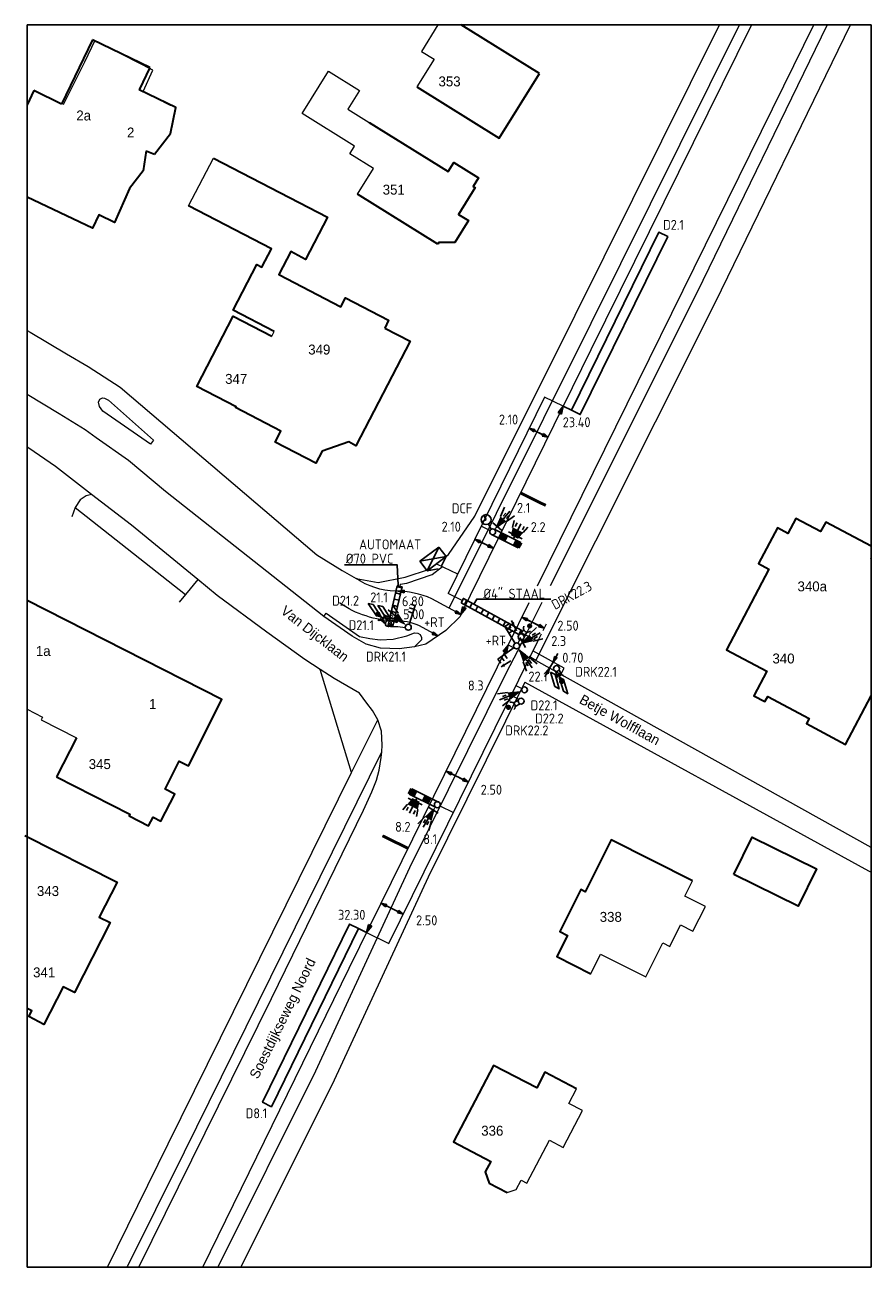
# Model space of a CAD drawing. Header units: millimetres. Extents: x 142799 to 142885, y 460772 to 460897.
import ezdxf
from ezdxf.enums import TextEntityAlignment as Align

# ---------------------------------------------------------------- set-up
doc = ezdxf.new("R2010")
doc.units = ezdxf.units.MM
doc.header["$LTSCALE"] = 0.25
doc.linetypes.add('DGN Style 2', pattern=[247.656986, 148.594191, -99.062794])
doc.linetypes.add('HIDDEN2', pattern=[4.7625, 3.175, -1.5875])
for name, color, linetype in [('BUIS', 1, 'Continuous'), ('INST-T-CODE', 1, 'Continuous'), ('INSTALLATIE', 2, 'Continuous'), ('INSTALLATIE_MAST', 2, 'Continuous'), ('KABEL-500', 3, 'Continuous'), ('LUS-T-CODE', 1, 'Continuous'), ('LUSSEN', 7, 'Continuous'), ('MAAT-T-CODE', 1, 'Continuous'), ('MAATVOERING', 7, 'Continuous'), ('STOPSTREEP', 9, 'Continuous'), ('UITSLIJPER', 1, 'Continuous')]:
    doc.layers.add(name, color=color, linetype=linetype)
for name, color, linetype, lineweight in [('GEBOUWEN', 3, 'Continuous', 0), ('GEBOUWEN_NR', 1, 'Continuous', 0), ('GEO_Overige lijn', 7, 'Continuous', 0), ('GEO_Terreinafscheiding', 7, 'Continuous', 0), ('ONDERGROND', 7, 'Continuous', 0), ('TEKSTEN', 7, 'Continuous', 0)]:
    doc.layers.add(name, color=color, linetype=linetype, lineweight=lineweight)
doc.styles.add('I020-1', font='ISO', dxfattribs={"height": 2})
doc.styles.add('ISO', font='isocp.shx')
doc.styles.add('Style-LOW_RES_FILLED', font='LOW_RES_FILLED.shx')

# ---------------------------------------------------------------- blocks, each defined once
blk = doc.blocks.new('V_P2')
for p, q in [((0, 0), (0.78, 0.19)), ((0, 0), (0.78, 0.15)), ((0, 0), (0.78, 0.1)), ((0.78, 0.06), (0, 0)), ((0, 0), (0.78, 0.05)), ((0.78, 0.04), (0, 0)), ((0, 0), (0.78, 0)), ((0.78, -0.19), (0, 0)), ((0, 0), (0.78, -0.1)), ((0, 0), (0.78, -0.15)), ((0, 0), (0.78, -0.05)), ((0, 0), (0.78, 0)), ((0.78, -0.19), (0.78, 0.19))]:
    blk.add_line(p, q)
for points in [[(0.78, 0.18), (0, 0)], [(0, 0), (0.78, 0.17)], [(0.78, 0.16), (0, 0)], [(0.78, 0.13), (0, 0)], [(0, 0), (0.78, 0.12)], [(0.78, 0.11), (0, 0)], [(0.78, 0.08), (0, 0)], [(0, 0), (0.78, 0.07)], [(0, 0), (0.78, 0.03)], [(0.78, 0.01), (0, 0)], [(0.78, -0.18), (0, 0)], [(0, 0), (0.78, -0.17)], [(0.78, -0.16), (0, 0)], [(0.78, -0.13), (0, 0)], [(0, 0), (0.78, -0.12)], [(0.78, -0.11), (0, 0)], [(0, 0), (0.78, -0.07)], [(0.78, -0.04), (0, 0)], [(0, 0), (0.78, -0.03)], [(0.78, -0.06), (0, 0)], [(0.78, -0.08), (0, 0)], [(0.78, -0.01), (0, 0)]]:
    blk.add_lwpolyline(points)
at = {"layer": 'MAAT-T-CODE', "style": 'I020-1'}
blk.add_attdef('MAAT', text='', height=1, dxfattribs=at).set_placement((1.5, 0), align=Align.MIDDLE)
blk = doc.blocks.new('V_20X1')
blk.add_lwpolyline([(0.5, 0), (0.5, -20), (-0.5, -20), (-0.5, 0)], close=True)
at = {"layer": 'LUS-T-CODE', "style": 'I020-1'}
blk.add_attdef('LUS', text='', height=1, rotation=270, dxfattribs=at).set_placement((0.01, -21.61), align=Align.MIDDLE)
blk = doc.blocks.new('V_PLS')
at = {"layer": 'MAATVOERING'}
for points in [[(0.57, 0.14), (0, 0)], [(0.57, 0.12), (0, 0)], [(0.57, 0.11), (0, 0)], [(0.57, 0.09), (0, 0)], [(0.57, 0.07), (0, 0)], [(0.57, 0.05), (0, 0)], [(0.57, 0.04), (0, 0)], [(0.57, 0.02), (0, 0)], [(0.57, -0.12), (0, 0)], [(0.57, -0.09), (0, 0)], [(0.57, -0.05), (0, 0)], [(0.57, -0.02), (0, 0)], [(0.57, -0.14), (0, 0)], [(0.57, -0.04), (0, 0)], [(0.57, -0.07), (0, 0)], [(0.57, -0.11), (0, 0)], [(0, 0), (0.57, 0)], [(1, 0), (0, 0)], [(0.57, -0.14), (0.57, 0.14)]]:
    blk.add_lwpolyline(points, dxfattribs=at)
blk = doc.blocks.new('V_PRS')
at = {"layer": 'MAATVOERING'}
for points in [[(0, 0), (-1, 0)], [(-0.57, 0.14), (-0.57, -0.14)], [(-0.57, 0.14), (0, 0)], [(-0.57, 0.12), (0, 0)], [(-0.57, 0.11), (0, 0)], [(-0.57, 0.09), (0, 0)], [(-0.57, 0.07), (0, 0)], [(-0.57, 0.05), (0, 0)], [(-0.57, 0.04), (0, 0)], [(-0.57, 0.02), (0, 0)], [(-0.57, -0.11), (0, 0)], [(-0.57, -0.07), (0, 0)], [(-0.57, -0.04), (0, 0)], [(0, 0), (-0.57, 0)], [(-0.57, -0.02), (0, 0)], [(-0.57, -0.05), (0, 0)], [(-0.57, -0.09), (0, 0)], [(-0.57, -0.12), (0, 0)], [(-0.57, -0.14), (0, 0)]]:
    blk.add_lwpolyline(points, dxfattribs=at)
at = {"layer": 'MAAT-T-CODE', "style": 'I020-1'}
blk.add_attdef('MAAT', text='', height=1, dxfattribs=at).set_placement((-2.5, 0), align=Align.MIDDLE)
blk = doc.blocks.new('V_MAST')
at = {"color": 3}
blk.add_circle((0, 0), 0.3, dxfattribs=at)
blk = doc.blocks.new('V_AUT')
at = {"color": 3}
for p, q in [((-1.2, -0.6), (1.2, 0.6)), ((-1.2, 0.6), (1.2, -0.6)), ((-1.2, 0.6), (1.2, 0.6)), ((-1.2, -0.6), (-1.2, 0.6)), ((1.2, 0.6), (1.2, -0.6)), ((1.2, -0.6), (-1.2, -0.6))]:
    blk.add_line(p, q, dxfattribs=at)
at = {"layer": 'INST-T-CODE', "style": 'I020-1'}
blk.add_attdef('INST', (-1.2, 0.89), '', height=1, dxfattribs=at)
blk = doc.blocks.new('V_PL')
at = {"layer": 'MAATVOERING'}
for points in [[(-1, 0), (0, 0)], [(-0.57, 0.14), (0, 0)], [(-0.57, -0.14), (-0.57, 0.14)], [(-0.57, 0.12), (0, 0)], [(-0.57, 0.11), (0, 0)], [(-0.57, 0.09), (0, 0)], [(-0.57, 0.07), (0, 0)], [(-0.57, 0.05), (0, 0)], [(-0.57, 0.04), (0, 0)], [(-0.57, 0.02), (0, 0)], [(-0.57, -0.12), (0, 0)], [(-0.57, -0.09), (0, 0)], [(-0.57, -0.05), (0, 0)], [(-0.57, -0.02), (0, 0)], [(-0.57, -0.14), (0, 0)], [(-0.57, -0.04), (0, 0)], [(-0.57, -0.07), (0, 0)], [(-0.57, -0.11), (0, 0)], [(0, 0), (-0.57, 0)]]:
    blk.add_lwpolyline(points, dxfattribs=at)
blk = doc.blocks.new('V_PR')
at = {"layer": 'MAATVOERING'}
for points in [[(0.57, 0.14), (0, 0)], [(0.57, 0.12), (0, 0)], [(0.57, 0.11), (0, 0)], [(0.57, 0.09), (0, 0)], [(0.57, 0.07), (0, 0)], [(0.57, 0.05), (0, 0)], [(0.57, 0.04), (0, 0)], [(0.57, 0.02), (0, 0)], [(0.57, -0.11), (0, 0)], [(0.57, -0.07), (0, 0)], [(0.57, -0.04), (0, 0)], [(0, 0), (0.57, 0)], [(0, 0), (1, 0)], [(0.57, -0.02), (0, 0)], [(0.57, -0.05), (0, 0)], [(0.57, -0.09), (0, 0)], [(0.57, -0.12), (0, 0)], [(0.57, -0.14), (0, 0)], [(0.57, 0.14), (0.57, -0.14)]]:
    blk.add_lwpolyline(points, dxfattribs=at)
at = {"layer": 'MAAT-T-CODE', "style": 'I020-1'}
blk.add_attdef('MAAT', text='', height=1, dxfattribs=at).set_placement((1.7, 0), align=Align.MIDDLE)
blk = doc.blocks.new('V_P3')
for p, q in [((0.57, 0.11), (0, 0)), ((0.57, 0.07), (0, 0)), ((0.57, 0.04), (0, 0)), ((0.57, -0.11), (0, 0)), ((0.57, -0.07), (0, 0)), ((0.57, -0.04), (0, 0)), ((0, 0), (0.57, 0)), ((0.57, 0.14), (0.57, -0.14))]:
    blk.add_line(p, q)
for points in [[(0.57, 0.14), (0, 0)], [(0.57, 0.12), (0, 0)], [(0.57, 0.09), (0, 0)], [(0.57, 0.05), (0, 0)], [(0.57, 0.02), (0, 0)], [(0.57, -0.14), (0, 0)], [(0.57, -0.12), (0, 0)], [(0.57, -0.09), (0, 0)], [(0.57, -0.05), (0, 0)], [(0.57, -0.02), (0, 0)]]:
    blk.add_lwpolyline(points)
at = {"layer": 'MAAT-T-CODE', "style": 'I020-1'}
blk.add_attdef('MAAT', text='', height=1, dxfattribs=at).set_placement((1.07, 0), align=Align.MIDDLE)
blk = doc.blocks.new('V_SECLNT')
at = {"color": 3}
for p, q in [((0.3, 0), (2.3, 0)), ((1.5, 0), (1.5, 0.5)), ((1.9, 0), (1.9, 0.5)), ((2.3, 0), (2.3, 0.5))]:
    blk.add_line(p, q, dxfattribs=at)
blk = doc.blocks.new('V_3X30LNT_S')
at = {"color": 3}
for p, q in [((0.3, 0), (1.98, 0)), ((1.3, 0.6), (1.98, 0.77)), ((1.5, 0.4), (1.9, 0.4)), ((1.3, -0.6), (1.98, -0.77)), ((1.5, -0.4), (1.9, -0.4))]:
    blk.add_line(p, q, dxfattribs=at)
blk.add_solid([(0.5, 0.4), (0.5, -0.4), (1.3, 0.6), (1.3, -0.6)], dxfattribs=at)
at = {"layer": 'INSTALLATIE', "color": 3}
blk.add_line((0.7, 0.77), (0.7, -0.77), dxfattribs=at)
at = {"layer": 'INST-T-CODE', "style": 'I020-1'}
blk.add_attdef('LNT', text='', height=1, dxfattribs=at).set_placement((3.53, 0), align=Align.MIDDLE)
blk = doc.blocks.new('V_3X20LNT_S')
at = {"color": 3}
for p, q in [((1.7, 0.4), (2.67, 0.66)), ((1.7, 0), (2.7, 0)), ((1.9, 0.2), (2.3, 0.2)), ((1.7, -0.4), (2.67, -0.66)), ((1.9, -0.2), (2.3, -0.2))]:
    blk.add_line(p, q, dxfattribs=at)
blk.add_solid([(0.3, 0), (1.7, 0.4), (1.7, -0.4)], dxfattribs=at)
at = {"layer": 'INSTALLATIE', "color": 3}
blk.add_line((0.7, 0.58), (0.7, -0.58), dxfattribs=at)
at = {"layer": 'INST-T-CODE', "style": 'I020-1'}
blk.add_attdef('LNT', text='', height=1, dxfattribs=at).set_placement((4.13, 0), align=Align.MIDDLE)
blk = doc.blocks.new('V_20LNT')
at = {"color": 3}
for p, q in [((1.7, 0.4), (2.67, 0.66)), ((1.7, 0), (2.7, 0)), ((1.9, 0.2), (2.3, 0.2)), ((1.7, -0.4), (2.67, -0.66)), ((1.9, -0.2), (2.3, -0.2))]:
    blk.add_line(p, q, dxfattribs=at)
blk.add_solid([(0.3, 0), (1.7, 0.4), (1.7, -0.4)], dxfattribs=at)
at = {"layer": 'INST-T-CODE', "style": 'I020-1'}
blk.add_attdef('LNT', text='', height=1, dxfattribs=at).set_placement((4.13, 0), align=Align.MIDDLE)
blk = doc.blocks.new('V_DRKW')
at = {"color": 3}
for p, q in [((0.22, 0.2), (0.77, 0.2)), ((0.21, -0.21), (0.76, -0.21))]:
    blk.add_line(p, q, dxfattribs=at)
at = {"color": 3, "const_width": 0.259}
blk.add_lwpolyline([(1.29, -0.02, 1.135207), (1.55, -0.05, 0.843915)], format="xyb", close=True, dxfattribs=at)
at = {"color": 3}
blk.add_arc((1.13, -0.02), 0.422, 101.0944, 258.9056, dxfattribs=at)
at = {"layer": 'INST-T-CODE', "style": 'I020-1'}
for tag, p in [('INST', (4.03, -0.01)), ('INST1', (4.03, -1.35))]:
    blk.add_attdef(tag, text='', height=1, dxfattribs=at).set_placement(p, align=Align.MIDDLE)

msp = doc.modelspace()

# ---------------------------------------------------------------- hatches: boundary and pattern name
at = {"layer": 'BUIS'}
h = msp.add_hatch(dxfattribs=at)
h.set_pattern_fill('LINE', color=256, scale=0.2, angle=166.77, style=0)
h.paths.add_polyline_path([(142836.83, 460840.33), (142835.9, 460836.37), (142836.39, 460836.26), (142837.32, 460840.22)])
h = msp.add_hatch(dxfattribs=at)
h.set_pattern_fill('LINE', color=256, scale=0.2, angle=241.3, style=0)
h.paths.add_polyline_path([(142843.26, 460838.63), (142849.09, 460835.43), (142849.33, 460835.87), (142843.5, 460839.07)])

# ---------------------------------------------------------------- linework, layer by layer
for points in [[(142831.51, 460842.44), (142836.83, 460842.44), (142836.91, 460840.41)], [(142852.32, 460839), (142844.84, 460839), (142844.54, 460838.5)]]:
    msp.add_lwpolyline(points, dxfattribs=at)
for points in [[(142836.83, 460840.33), (142835.9, 460836.37), (142836.39, 460836.26), (142837.32, 460840.22)], [(142843.26, 460838.63), (142849.09, 460835.43), (142849.33, 460835.87), (142843.5, 460839.07)]]:
    msp.add_lwpolyline(points, close=True, dxfattribs=at)
at = {"layer": 'GEBOUWEN', "linetype": 'DGN Style 2', "lineweight": 13, "flags": 128}
for points in [[(142840.93, 460896.9), (142839.27, 460894.22), (142840.55, 460893.42), (142838.82, 460890.63)], [(142813.96, 460888.77), (142811.2, 460890.16), (142812.18, 460892.33), (142806.32, 460895.33), (142805.3, 460893.14), (142803.13, 460888.82)], [(142832.83, 460879.83), (142834.42, 460882.4), (142832.03, 460883.88), (142832.52, 460884.68), (142827.25, 460887.95), (142829.9, 460892.23), (142833.02, 460890.29), (142831.85, 460888.39), (142834.01, 460887.05)], [(142815.77, 460878.65), (142818.28, 460883.47)], [(142824.17, 460865.5), (142824.41, 460865.99)], [(142799.49, 460827.9), (142801.05, 460827.11), (142800.91, 460826.83), (142804.48, 460825.01)], [(142857.33, 460803.21), (142861.89, 460800.91), (142863.62, 460804.33), (142864.32, 460803.98), (142865.41, 460806.15), (142866.65, 460805.52), (142867.92, 460808.02), (142865.85, 460809.06), (142866.62, 460810.58)], [(142856.34, 460801.23), (142857.33, 460803.21)], [(142847.92, 460779.16), (142848.82, 460779.46), (142849.32, 460780.42), (142849.91, 460780.11), (142852.17, 460784.45), (142853.57, 460783.72), (142855.5, 460787.43), (142854.14, 460788.14), (142854.92, 460789.63)]]:
    msp.add_lwpolyline(points, dxfattribs=at)
at = {"layer": 'GEBOUWEN', "linetype": 'Continuous', "lineweight": 30, "flags": 128}
for points in [[(142851.16, 460892), (142843.27, 460896.9)], [(142806.1, 460895.4), (142802.96, 460888.91)], [(142811.89, 460892.6), (142806.1, 460895.4)], [(142811.89, 460892.6), (142810.81, 460890.35)], [(142838.82, 460890.63), (142847.12, 460885.48), (142851.16, 460892)], [(142800.17, 460890.26), (142799.49, 460888.83)], [(142802.96, 460888.91), (142800.17, 460890.26)], [(142813.97, 460885.93), (142814.51, 460888.56), (142810.81, 460890.35)], [(142834.01, 460887.05), (142841.98, 460882.12), (142842.54, 460883.02), (142845.04, 460881.48), (142844.49, 460880.6), (142844.69, 460880.48), (142843.02, 460877.78), (142844.02, 460877.16), (142842.65, 460874.94), (142841.02, 460874.95), (142840.93, 460874.8)], [(142812.35, 460883.85), (142813.97, 460885.93)], [(142811.52, 460884.21), (142811.19, 460882.18), (142809.83, 460880.39)], [(142811.52, 460884.21), (142812.35, 460883.85)], [(142818.28, 460883.47), (142829.79, 460877.49), (142827.59, 460873.25), (142826.08, 460874.03), (142824.88, 460871.73), (142831.14, 460868.48), (142831.61, 460869.38), (142835.96, 460867.12), (142835.56, 460866.33)], [(142809.83, 460880.39), (142808.31, 460876.96), (142806.72, 460877.73), (142806.08, 460876.41), (142799.49, 460879.53)], [(142840.93, 460874.8), (142832.83, 460879.83)], [(142824.41, 460865.99), (142820.29, 460868.13), (142822.67, 460872.72), (142823.17, 460872.46), (142824.13, 460874.31), (142815.77, 460878.65)], [(142835.56, 460866.33), (142838.13, 460865), (142832.66, 460854.46), (142831.94, 460854.84), (142829.24, 460853.91), (142828.61, 460852.7), (142824.5, 460854.83), (142825.08, 460855.94), (142820.52, 460858.3), (142820.57, 460858.38), (142816.61, 460860.43), (142820.29, 460867.52), (142824.17, 460865.5)], [(142884.63, 460844.33), (142880.05, 460846.77), (142879.53, 460845.8), (142877.04, 460847.13), (142876.23, 460845.62), (142875.17, 460846.18), (142873.25, 460842.58), (142874.32, 460842.02), (142870.02, 460833.89), (142874.1, 460831.72), (142872.79, 460829.26), (142873.91, 460828.66), (142874.19, 460829.19), (142878.38, 460826.96), (142878.1, 460826.44), (142882.03, 460824.35), (142884.63, 460829.24)], [(142884.63, 460843.09), (142884.62, 460843.1), (142884.63, 460843.11)], [(142802.47, 460821.07), (142809.87, 460817.32), (142809.78, 460817.13), (142811.75, 460816.13), (142812.2, 460817.01), (142812.99, 460816.6), (142814.38, 460819.33), (142813.41, 460819.82), (142814.84, 460822.65), (142815.76, 460822.18), (142819.15, 460828.86), (142799.49, 460838.85)], [(142804.48, 460825.01), (142802.47, 460821.07)], [(142799.27, 460815.18), (142808.57, 460810.45), (142806.77, 460806.93), (142807.86, 460806.38), (142804.27, 460799.32), (142803.13, 460799.9), (142801.2, 460796.12), (142799.67, 460796.91), (142799.97, 460797.48), (142799.49, 460797.73)], [(142866.62, 460810.58), (142858.42, 460814.73), (142855.78, 460809.5), (142855.35, 460809.72), (142853.21, 460805.49), (142854, 460805.09), (142852.92, 460802.96), (142856.34, 460801.23)], [(142870.79, 460811.23), (142872.63, 460815.01), (142879.13, 460811.79), (142877.27, 460808.04), (142870.79, 460811.23)], [(142854.92, 460789.63), (142851.71, 460791.31), (142850.89, 460789.73), (142846.54, 460791.99), (142842.51, 460784.27), (142846.27, 460782.31), (142845.71, 460781.24), (142846.09, 460780.11), (142847.92, 460779.16)]]:
    msp.add_lwpolyline(points, dxfattribs=at)
at = {"layer": 'GEO_Overige lijn', "linetype": 'Continuous', "lineweight": 0, "flags": 128}
for points in [[(142842.07, 460838.08), (142856.37, 460866.83), (142871.34, 460896.9)], [(142880.19, 460896.9), (142867.03, 460869.86), (142852.25, 460840.35)], [(142805.98, 460849.56), (142802.36, 460852.38), (142799.66, 460854.21)], [(142816.72, 460840.98), (142810.03, 460846.46), (142805.98, 460849.56)], [(142851.41, 460838.66), (142848.95, 460833.75), (142847.82, 460831.55), (142838.06, 460811.89), (142828.58, 460791.42), (142818.72, 460771.64)], [(142829.42, 460837.26), (142829.67, 460837.58), (142833.03, 460835.24), (142834.05, 460835.01), (142835.11, 460834.9), (142836.41, 460834.96), (142837.8, 460835.31), (142838.57, 460835.59), (142838.91, 460835.56), (142839.13, 460835.42), (142839.27, 460835.13), (142839.29, 460834.89), (142838.58, 460834.2)], [(142832.22, 460821.5), (142834.86, 460826.84)], [(142809.6, 460771.64), (142815.36, 460783.27), (142835.26, 460823.6)]]:
    msp.add_lwpolyline(points, dxfattribs=at)
for points in [[(142843.25, 460837.44), (142840.32, 460839.04, 0.107261), (142836.64, 460839.79, -0.1418), (142832.69, 460841.08)], [(142840.93, 460835.29), (142839.01, 460836.34, 0.104791), (142836.62, 460836.79, -0.143969), (142831, 460838.61)]]:
    msp.add_lwpolyline(points, format="xyb", dxfattribs=at)
at = {"layer": 'GEO_Terreinafscheiding', "linetype": 'Continuous', "lineweight": 0, "flags": 128}
msp.add_lwpolyline([(142804.33, 460848.22), (142815.47, 460839.45)], dxfattribs=at)
at = {"layer": 'INSTALLATIE', "color": 3}
for p, q in [((142845.79, 460847.01), (142845.39, 460846.79)), ((142845.79, 460847.01), (142845.6, 460847.35)), ((142846.31, 460846.04), (142846.03, 460846.56)), ((142846.32, 460845.51), (142849.01, 460844.18)), ((142849.28, 460844.72), (142846.59, 460846.05)), ((142849.01, 460844.18), (142849.28, 460844.72)), ((142848.36, 460836.85), (142848.84, 460835.79)), ((142848.29, 460832.76), (142847.3, 460832.16)), ((142838.04, 460819.32), (142840.74, 460818)), ((142841, 460818.54), (142838.31, 460819.86))]:
    msp.add_line(p, q, dxfattribs=at)
at = {"layer": 'INSTALLATIE'}
for p, q in [((142835.21, 460837.2), (142835.21, 460837.2)), ((142838.31, 460819.86), (142838.04, 460819.32))]:
    msp.add_line(p, q, dxfattribs=at)
at = {"layer": 'INSTALLATIE', "color": 3}
for points in [[(142848.35, 460836.87, 0, 0.35, 0), (142848.52, 460836.5, 0.35, 0.35, 0)], [(142847.28, 460832.15, 0, 0.35, 0), (142847.62, 460832.36, 0.35, 0.35, 0)]]:
    msp.add_lwpolyline(points, format="xyseb", dxfattribs=at)
for points in [[(142847.04, 460845.16), (142847.3, 460845.7), (142847.76, 460844.8), (142848.02, 460845.34)], [(142848.47, 460844.45), (142848.74, 460844.99), (142849.19, 460844.1), (142849.46, 460844.63)], [(142838.85, 460819.59), (142838.58, 460819.05), (142838.13, 460819.94), (142837.86, 460819.4)], [(142840.28, 460818.89), (142840.02, 460818.35), (142839.57, 460819.24), (142839.3, 460818.7)]]:
    msp.add_solid(points, dxfattribs=at)
at = {"layer": 'INSTALLATIE_MAST', "color": 3}
for p, q in [((142841.26, 460842.3), (142841.75, 460843.3)), ((142839.84, 460841.85), (142840.94, 460842.05))]:
    msp.add_line(p, q, dxfattribs=at)
at = {"layer": 'KABEL-500', "linetype": 'Continuous', "lineweight": 0}
for p, q in [((142835.64, 460836.6), (142835.34, 460836.9)), ((142849.07, 460828.91), (142848.31, 460829.29))]:
    msp.add_line(p, q, dxfattribs=at)
at = {"layer": 'KABEL-500', "linetype": 'Continuous', "lineweight": 0, "flags": 128}
for points in [[(142851.68, 460859.37), (142841.95, 460839.55)], [(142853.56, 460858.44), (142851.68, 460859.37)], [(142846.18, 460845.91), (142845.29, 460846.35)], [(142837.13, 460840.49), (142837.79, 460840.62), (142840.36, 460841.49), (142841.39, 460842.28)], [(142840.8, 460842.57), (142842.92, 460841.53)], [(142837.13, 460840.49), (142837.08, 460840.27)], [(142843.38, 460838.85), (142841.95, 460839.55)], [(142836.14, 460836.32), (142836.14, 460836.21)], [(142849.21, 460835.65), (142851.01, 460834.77)], [(142849.45, 460835.45), (142849.48, 460835.52)], [(142849.01, 460834.55), (142849.18, 460834.91)], [(142850.27, 460833.26), (142851.01, 460834.77)], [(142835.99, 460804.29), (142850.27, 460833.26)], [(142853.67, 460832.03), (142850.52, 460833.78)], [(142853.32, 460831.41), (142853.67, 460832.03)], [(142848.8, 460830.28), (142849.39, 460829.99)], [(142841.14, 460818.14), (142842.49, 460817.48)], [(142833.74, 460805.4), (142835.99, 460804.29)]]:
    msp.add_lwpolyline(points, dxfattribs=at)
msp.add_lwpolyline([(142837.64, 460836.11, 0.048947), (142836.62, 460836.19, -0.010847), (142836.14, 460836.21, -0.010847)], format="xyb", dxfattribs=at)
at = {"layer": 'KABEL-500'}
msp.add_lwpolyline([(142853.04, 460832.26), (142853.09, 460832.35)], dxfattribs=at)
at = {"layer": 'LUSSEN'}
for points in [[(142833.9, 460838.55), (142834.72, 460837.3), (142835.21, 460837.2), (142834.39, 460838.45)], [(142834.88, 460838.35), (142835.7, 460837.09), (142836.19, 460836.99), (142835.37, 460838.25)], [(142852.3, 460831.63), (142852.71, 460830.19), (142853.15, 460829.94), (142852.74, 460831.39)], [(142853.17, 460831.14), (142853.58, 460829.7), (142854.02, 460829.46), (142853.61, 460830.9)]]:
    msp.add_lwpolyline(points, close=True, dxfattribs=at)
at = {"layer": 'MAATVOERING'}
for p, q in [((142852.03, 460855.31), (142850.14, 460856.24)), ((142846.53, 460844.12), (142844.64, 460845.04)), ((142851.65, 460836.06), (142849.4, 460837.17)), ((142852.2, 460832.04), (142852.55, 460832.65)), ((142841.76, 460821.65), (142844, 460820.55)), ((142835.19, 460808.34), (142837.44, 460807.23))]:
    msp.add_line(p, q, dxfattribs=at)
for points in [[(142799.49, 460896.9), (142799.49, 460771.64)], [(142799.49, 460896.9), (142884.63, 460896.9)], [(142884.63, 460896.9), (142884.63, 460771.64)], [(142799.49, 460771.64), (142884.63, 460771.64)]]:
    msp.add_lwpolyline(points, dxfattribs=at)
at = {"layer": 'MAATVOERING', "linetype": 'HIDDEN2', "lineweight": 0, "flags": 128}
for points in [[(142851.01, 460834.77), (142851.87, 460836.51)], [(142850.82, 460832.81), (142847.59, 460834.61)]]:
    msp.add_lwpolyline(points, dxfattribs=at)
at = {"layer": 'ONDERGROND', "linetype": 'Continuous', "lineweight": 0, "flags": 128}
for points in [[(142799.49, 460866.09), (142799.82, 460865.9), (142803.48, 460863.74), (142805.67, 460862.45), (142808.89, 460860.36), (142828.72, 460843.47), (142831.27, 460841.87), (142832.69, 460841.08), (142834.92, 460840.66), (142837.64, 460841.2), (142840.07, 460842.03), (142842, 460843.5), (142844.67, 460847.37), (142854.76, 460867.64), (142869.33, 460896.9)], [(142872.56, 460896.9), (142856.36, 460864.14), (142843.25, 460837.44)], [(142850.82, 460832.81), (142868.91, 460868.93), (142882.53, 460896.9)], [(142850.97, 460840.35), (142875.82, 460890.74), (142878.83, 460896.9)], [(142829.42, 460837.26), (142813.46, 460849.86), (142809.73, 460852.96), (142806.47, 460855.25), (142805.34, 460856.06), (142802.73, 460857.69), (142799.49, 460859.64)], [(142812.25, 460855.02), (142811.95, 460854.62), (142807.13, 460857.96), (142806.81, 460858.4), (142806.69, 460858.87), (142806.82, 460859.15), (142807.1, 460859.29), (142807.3, 460859.26), (142807.71, 460859.05), (142812.25, 460855.02)], [(142799.66, 460854.21), (142799.49, 460854.32)], [(142805.98, 460849.56), (142805.45, 460849.41), (142804.85, 460849.02), (142804.33, 460848.22)], [(142804.33, 460848.22), (142804, 460847.28)], [(142816.72, 460840.98), (142815.47, 460839.45)], [(142829.06, 460831.9), (142827.5, 460832.92), (142823.66, 460835.68), (142818.68, 460839.37), (142816.72, 460840.98)], [(142815.47, 460839.45), (142814.82, 460838.68)], [(142848.02, 460834.37), (142850.14, 460838.66)], [(142838.58, 460834.2), (142837.01, 460833.97), (142835.14, 460834.05), (142833.69, 460834.47), (142832.28, 460835.25), (142829.42, 460837.26)], [(142843.25, 460837.44), (142843.16, 460837.26), (142841.74, 460835.84), (142839.72, 460834.47), (142838.58, 460834.2)], [(142817.22, 460771.64), (142831.97, 460801.79), (142848.02, 460834.37)], [(142884.63, 460813.97), (142850.82, 460832.81)], [(142832.22, 460821.5), (142829.06, 460831.9)], [(142834.86, 460826.84), (142834.33, 460827.78), (142833.77, 460828.51), (142833.01, 460829.5), (142830.46, 460830.98), (142829.06, 460831.9)], [(142849.7, 460830.61), (142839.94, 460810.95)], [(142849.7, 460830.61), (142884.37, 460811.6), (142884.63, 460811.46)], [(142835.26, 460823.6), (142835.32, 460824.27), (142835.23, 460825.67), (142834.86, 460826.84)], [(142834.99, 460821.76), (142835.21, 460823.04), (142835.26, 460823.6)], [(142813.74, 460784.07), (142832.22, 460821.5)], [(142824.16, 460798.73), (142833.41, 460817.71), (142834.25, 460819.58), (142834.73, 460820.75), (142834.99, 460821.76)], [(142839.94, 460810.95), (142830.45, 460790.48)], [(142810.76, 460771.64), (142824.16, 460798.73)], [(142830.45, 460790.48), (142821.06, 460771.64)], [(142807.59, 460771.64), (142813.74, 460784.07)]]:
    msp.add_lwpolyline(points, dxfattribs=at)
at = {"layer": 'STOPSTREEP', "const_width": 0.3}
for points in [[(142851.81, 460848.44), (142849.27, 460849.69)], [(142837.92, 460813.87), (142835.34, 460815.13)]]:
    msp.add_lwpolyline(points, dxfattribs=at)
at = {"layer": 'UITSLIJPER'}
for p, q in [((142835.21, 460837.2), (142835.17, 460836.93)), ((142835.37, 460837.16), (142835.34, 460836.9)), ((142835.54, 460837.13), (142835.37, 460837.16)), ((142835.7, 460837.09), (142835.54, 460837.13))]:
    msp.add_line(p, q, dxfattribs=at)
for points in [[(142854.39, 460858.04), (142853.56, 460858.44)], [(142852.74, 460831.39), (142853, 460831.24)], [(142853, 460831.24), (142853.15, 460831.51)], [(142853.17, 460831.14), (142853.32, 460831.41)], [(142833.74, 460805.4), (142832.91, 460805.8)]]:
    msp.add_lwpolyline(points, dxfattribs=at)

# ---------------------------------------------------------------- block references
at = {"layer": 'INSTALLATIE', "color": 3, "xscale": 1.687656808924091, "yscale": 1.687656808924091, "zscale": 1.687656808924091, "rotation": 118.4778050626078}
msp.add_blockref('V_MAST', (142845.79, 460847.01), dxfattribs=at)
at = {"layer": 'INSTALLATIE', "color": 3}
ref = msp.add_blockref('V_3X20LNT_S', (142846.45, 460845.78), dxfattribs=dict(at, rotation=50.11783104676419))
ref.add_attrib('LNT', '2.1', dxfattribs={"layer": 'INST-T-CODE', "height": 1, "style": 'I020-1'}).set_placement((142849.57, 460848.2), align=Align.MIDDLE)
ref = msp.add_blockref('V_3X30LNT_S', (142848.43, 460844.8), dxfattribs=dict(at, rotation=63.75326038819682))
ref.add_attrib('LNT', '2.2', dxfattribs={"layer": 'INST-T-CODE', "height": 1, "style": 'I020-1'}).set_placement((142851.04, 460846.26), align=Align.MIDDLE)
at = {"layer": 'INSTALLATIE'}
ref = msp.add_blockref('V_DRKW', (142849.3, 460835.18), dxfattribs=dict(at, rotation=53.64566957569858))
ref.add_attrib('INST', 'DRK22.3', dxfattribs={"layer": 'INST-T-CODE', "height": 1, "rotation": 28.5879, "style": 'I020-1'}).set_placement((142854.42, 460839.38), align=Align.MIDDLE)
ref = msp.add_blockref('V_20LNT', (142837.94, 460836.16), dxfattribs=dict(at, rotation=139.0756908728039))
ref.add_attrib('LNT', '21.1', dxfattribs={"layer": 'INST-T-CODE', "height": 1, "style": 'I020-1'}).set_placement((142834.99, 460839.17), align=Align.MIDDLE)
ref = msp.add_blockref('V_DRKW', (142835.93, 460836.53), dxfattribs=dict(at, rotation=139.8822032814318))
ref.add_attrib('INST', 'DRK21.1', dxfattribs={"layer": 'INST-T-CODE', "height": 1, "style": 'I020-1'}).set_placement((142835.69, 460833.2), align=Align.MIDDLE)
for p, rotation in [((142837.94, 460836.16), 72.35460109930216), ((142848.87, 460834.28), 215.11900412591)]:
    msp.add_blockref('V_SECLNT', p, dxfattribs=dict(at, rotation=rotation))
at = {"layer": 'INSTALLATIE', "xscale": -1, "rotation": 301.1155216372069}
msp.add_blockref('V_SECLNT', (142848.87, 460834.28), dxfattribs=at)
at = {"layer": 'INSTALLATIE'}
ref = msp.add_blockref('V_3X20LNT_S', (142848.87, 460834.28), dxfattribs=dict(at, rotation=28.9415257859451))
ref.add_attrib('LNT', '2.3', dxfattribs={"layer": 'INST-T-CODE', "height": 1, "style": 'I020-1'}).set_placement((142853.11, 460834.77), align=Align.MIDDLE)
ref = msp.add_blockref('V_20LNT', (142848.87, 460834.28), dxfattribs=dict(at, rotation=305.1190041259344))
ref.add_attrib('LNT', '22.1', dxfattribs={"layer": 'INST-T-CODE', "height": 1, "style": 'I020-1'}).set_placement((142851.03, 460831.19), align=Align.MIDDLE)
ref = msp.add_blockref('V_DRKW', (142852.89, 460832), dxfattribs=dict(at, rotation=293.6109206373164))
ref.add_attrib('INST', 'DRK22.1', dxfattribs={"layer": 'INST-T-CODE', "height": 1, "style": 'I020-1'}).set_placement((142856.88, 460831.67), align=Align.MIDDLE)
ref = msp.add_blockref('V_20LNT', (142849.66, 460829.85), dxfattribs=dict(at, rotation=202.0067112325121))
ref.add_attrib('LNT', '8.3', dxfattribs={"layer": 'INST-T-CODE', "height": 1, "style": 'I020-1'}).set_placement((142844.75, 460830.29), align=Align.MIDDLE)
ref = msp.add_blockref('V_DRKW', (142849.32, 460828.71), dxfattribs=dict(at, rotation=208.378130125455))
ref.add_attrib('INST', 'DRK22.2', dxfattribs={"layer": 'INST-T-CODE', "height": 1, "style": 'I020-1'}).set_placement((142849.9, 460825.76), align=Align.MIDDLE)
ref = msp.add_blockref('V_3X30LNT_S', (142838.94, 460819.21), dxfattribs=dict(at, rotation=244.0077176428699))
ref.add_attrib('LNT', '8.2', dxfattribs={"layer": 'INST-T-CODE', "height": 1, "style": 'I020-1'}).set_placement((142837.39, 460816.04), align=Align.MIDDLE)
ref = msp.add_blockref('V_3X20LNT_S', (142840.82, 460818.31), dxfattribs=dict(at, rotation=239.300578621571))
ref.add_attrib('LNT', '8.1', dxfattribs={"layer": 'INST-T-CODE', "height": 1, "style": 'I020-1'}).set_placement((142840.15, 460814.8), align=Align.MIDDLE)
at = {"layer": 'INSTALLATIE_MAST', "color": 3}
msp.add_blockref('V_MAST', (142846.45, 460845.78), dxfattribs=at)
at = {"layer": 'INSTALLATIE_MAST'}
ref = msp.add_blockref('V_AUT', (142840.43, 460843.05), dxfattribs=dict(at, rotation=36.9452146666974))
ref.add_attrib('INST', 'AUTOMAAT', (142832.98, 460844.01), dxfattribs={"layer": 'INST-T-CODE', "height": 1, "style": 'I020-1'})
for p in [(142835.93, 460836.53), (142837.94, 460836.16), (142849.32, 460835.18), (142848.87, 460834.28), (142852.89, 460832), (142849.66, 460829.85), (142849.32, 460828.71), (142840.87, 460818.27)]:
    msp.add_blockref('V_MAST', p, dxfattribs=at)
at = {"layer": 'LUSSEN'}
ref = msp.add_blockref('V_20X1', (142854.84, 460857.82), dxfattribs=dict(at, rotation=153.8363408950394))
ref.add_attrib('LUS', 'D2.1', dxfattribs={"layer": 'LUS-T-CODE', "height": 1, "style": 'I020-1'}).set_placement((142864.69, 460876.73), align=Align.MIDDLE)
ref = msp.add_blockref('V_20X1', (142832.46, 460806.02), dxfattribs=dict(at, rotation=334.0077176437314))
ref.add_attrib('LUS', 'D8.1', dxfattribs={"layer": 'LUS-T-CODE', "height": 1, "style": 'I020-1'}).set_placement((142822.62, 460787.16), align=Align.MIDDLE)
at = {"layer": 'MAATVOERING'}
ref = msp.add_blockref('V_PRS', (142850.14, 460856.24), dxfattribs=dict(at, rotation=153.8363408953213))
ref.add_attrib('MAAT', '2.10', dxfattribs={"layer": 'MAAT-T-CODE', "height": 1, "style": 'I020-1'}).set_placement((142848.05, 460857.1), align=Align.MIDDLE)
ref = msp.add_blockref('V_P2', (142853.56, 460858.44), dxfattribs=dict(at, rotation=243.8363408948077))
ref.add_attrib('MAAT', '23.40', dxfattribs={"layer": 'MAAT-T-CODE', "height": 1, "style": 'I020-1'}).set_placement((142854.92, 460856.83), align=Align.MIDDLE)
for name, p, rotation in [('V_PLS', (142852.03, 460855.31), 153.8363408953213), ('V_PLS', (142846.53, 460844.12), 153.8363408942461), ('V_P3', (142843.25, 460837.44), 151.290471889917), ('V_P2', (142843.25, 460837.44), 63.83634089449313), ('V_PLS', (142851.65, 460836.06), 153.7637368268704), ('V_P3', (142840.93, 460835.29), 151.2904718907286), ('V_P2', (142848.02, 460834.37), 243.7637368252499), ('V_PL', (142852.2, 460832.04), 60.87164770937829), ('V_PLS', (142841.76, 460821.65), 333.7637368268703), ('V_PLS', (142835.19, 460808.34), 333.7637368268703)]:
    msp.add_blockref(name, p, dxfattribs=dict(at, rotation=rotation))
ref = msp.add_blockref('V_PRS', (142844.64, 460845.04), dxfattribs=dict(at, rotation=153.8363408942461))
ref.add_attrib('MAAT', '2.10', dxfattribs={"layer": 'MAAT-T-CODE', "height": 1, "style": 'I020-1'}).set_placement((142842.27, 460846.3), align=Align.MIDDLE)
ref = msp.add_blockref('V_P3', (142836.96, 460839.79), dxfattribs=dict(at, rotation=356.6762182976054))
ref.add_attrib('MAAT', '6.80', dxfattribs={"layer": 'MAAT-T-CODE', "height": 1, "style": 'I020-1'}).set_placement((142838.41, 460838.78), align=Align.MIDDLE)
ref = msp.add_blockref('V_P3', (142836.26, 460836.8), dxfattribs=dict(at, rotation=358.5841753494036))
ref.add_attrib('MAAT', '5.00', dxfattribs={"layer": 'MAAT-T-CODE', "height": 1, "style": 'I020-1'}).set_placement((142838.49, 460837.47), align=Align.MIDDLE)
ref = msp.add_blockref('V_PRS', (142849.4, 460837.17), dxfattribs=dict(at, rotation=153.7637368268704))
ref.add_attrib('MAAT', '2.50', dxfattribs={"layer": 'MAAT-T-CODE', "height": 1, "style": 'I020-1'}).set_placement((142854.05, 460836.32), align=Align.MIDDLE)
ref = msp.add_blockref('V_PR', (142852.55, 460832.65), dxfattribs=dict(at, rotation=60.87164770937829))
ref.add_attrib('MAAT', '0.70', dxfattribs={"layer": 'MAAT-T-CODE', "height": 1, "style": 'I020-1'}).set_placement((142854.54, 460833.09), align=Align.MIDDLE)
ref = msp.add_blockref('V_PRS', (142844, 460820.55), dxfattribs=dict(at, rotation=333.7637368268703))
ref.add_attrib('MAAT', '2.50', dxfattribs={"layer": 'MAAT-T-CODE', "height": 1, "style": 'I020-1'}).set_placement((142846.32, 460819.78), align=Align.MIDDLE)
ref = msp.add_blockref('V_P2', (142833.74, 460805.4), dxfattribs=dict(at, rotation=63.7637368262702))
ref.add_attrib('MAAT', '32.30', dxfattribs={"layer": 'MAAT-T-CODE', "height": 1, "style": 'I020-1'}).set_placement((142832.24, 460807.17), align=Align.MIDDLE)
ref = msp.add_blockref('V_PRS', (142837.44, 460807.23), dxfattribs=dict(at, rotation=333.7637368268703))
ref.add_attrib('MAAT', '2.50', dxfattribs={"layer": 'MAAT-T-CODE', "height": 1, "style": 'I020-1'}).set_placement((142839.8, 460806.61), align=Align.MIDDLE)

# ---------------------------------------------------------------- texts
at = {"layer": 'BUIS', "style": 'ISO'}
for s, p in [('%%C70 PVC', (142834.04, 460843.08)), ('%%C4" STAAL', (142848.63, 460839.64))]:
    msp.add_text(s, height=1, dxfattribs=at).set_placement(p, align=Align.MIDDLE)
at = {"layer": 'GEBOUWEN_NR', "linetype": 'Continuous', "lineweight": 0, "style": 'Style-LOW_RES_FILLED'}
for s, p in [('353', (142840.99, 460890.69)), ('2a', (142804.46, 460887.26)), ('2', (142809.57, 460885.54)), ('351', (142835.36, 460879.78)), ('349', (142827.85, 460863.66)), ('347', (142819.47, 460860.7)), ('340a', (142877.2, 460839.78)), ('1a', (142800.38, 460833.27)), ('340', (142874.67, 460832.51)), ('1', (142811.8, 460827.92)), ('345', (142805.71, 460821.86)), ('343', (142800.49, 460809.06)), ('338', (142857.25, 460806.46)), ('341', (142800.1, 460800.86)), ('336', (142845.3, 460784.9))]:
    msp.add_text(s, height=1, dxfattribs=at).set_placement(p)
at = {"layer": 'INST-T-CODE', "style": 'ISO'}
msp.add_text('DCF', height=1, dxfattribs=at).set_placement((142842.33, 460847.65))
at = {"layer": 'INST-T-CODE', "style": 'I020-1'}
for p in [(142840.57, 460836.67), (142846.77, 460834.82)]:
    msp.add_text('+RT', height=1, dxfattribs=at).set_placement(p, align=Align.MIDDLE)
at = {"layer": 'LUS-T-CODE', "style": 'I020-1'}
for s, p in [('D21.2', (142831.62, 460838.84)), ('D21.1', (142833.2, 460836.37)), ('D22.1', (142851.63, 460828.29)), ('D22.2', (142852.17, 460826.96))]:
    msp.add_text(s, height=1, dxfattribs=at).set_placement(p, align=Align.MIDDLE)
at = {"layer": 'TEKSTEN', "linetype": 'Continuous', "lineweight": 0, "style": 'Style-LOW_RES_FILLED'}
for s, rotation, p in [('Van Dijcklaan', 322.1903, (142824.99, 460837.63)), ('Betje Wolfflaan', 331.1792, (142855.1, 460828.56)), ('Soestdijkseweg Noord', 63.8962, (142822.78, 460790.54))]:
    msp.add_text(s, height=1, rotation=rotation, dxfattribs=at).set_placement(p)

doc.saveas('drawing.dxf')
